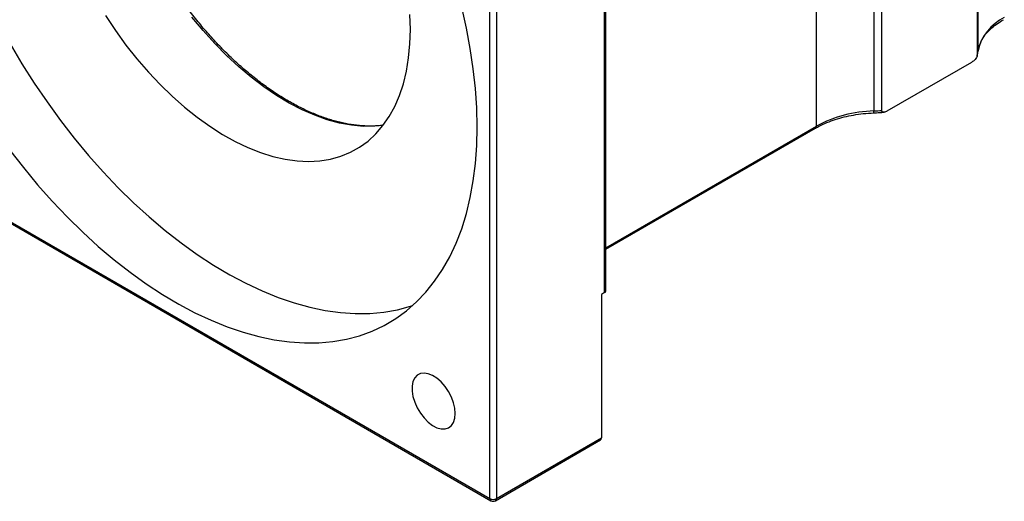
# Model space of a CAD drawing. Header units: millimetres. Extents: x 50 to 278, y 27 to 200.
# Tile 5 of 6: x 202 to 239, y 119 to 137. Entities that reach past the tile are written whole.
import ezdxf

# ---------------------------------------------------------------- set-up
doc = ezdxf.new("R2010")
doc.units = ezdxf.units.MM

msp = doc.modelspace()

# ---------------------------------------------------------------- linework, layer by layer
at = {"color": 7, "linetype": 'Continuous', "lineweight": 25}
for p, q in [((224.1213, 126.8852), (224.1213, 148.5236)), ((224.1701, 126.9533), (224.1701, 148.5916)), ((219.8787, 119.2646), (219.8787, 146.2104)), ((220.1144, 146.2104), (220.1144, 119.2646)), ((237.9099, 146.2767), (237.9099, 135.6616)), ((237.9412, 135.8309), (237.9412, 146.446)), ((234.0811, 144.2176), (234.0811, 133.6025)), ((234.3743, 133.6206), (234.3743, 144.2356)), ((231.9609, 133.0438), (231.9609, 143.6588)), ((237.9052, 135.6319), (237.9404, 135.8173)), ((234.5786, 133.6025), (237.7056, 135.4076)), ((196.5441, 132.7353), (219.8787, 119.2646)), ((196.5787, 132.659), (219.9132, 119.1882)), ((224.1701, 128.4899), (231.9264, 132.9675)), ((224.1213, 126.8852), (224.0034, 126.8172)), ((224.0034, 126.8172), (224.0034, 121.5097)), ((220.0798, 119.1882), (223.9689, 121.4334)), ((220.1144, 119.2646), (224.0034, 121.5097))]:
    msp.add_line(p, q, dxfattribs=at)
at = {"color": 8, "linetype": 'Continuous', "lineweight": 25}
msp.add_line((224.1701, 128.5462), (231.9609, 133.0438), dxfattribs=at)
at = {"color": 7, "linetype": 'Continuous', "lineweight": 25, "flags": 128}
for points in [[(219.4072, 133.0096), (219.3911, 133.7129), (219.3427, 134.4328), (219.2623, 135.1672), (219.1499, 135.914), (219.0061, 136.6711), (218.8311, 137.4363)], [(205.6533, 137.1291), (206.0222, 136.5764), (206.4106, 136.0426), (206.8165, 135.5305), (207.238, 135.0423), (207.6732, 134.5804), (208.1199, 134.147), (208.576, 133.7441), (209.0394, 133.3738), (209.5078, 133.0377), (209.979, 132.7374), (210.4508, 132.4745), (210.9209, 132.2501), (211.3871, 132.0653), (211.8471, 131.9209), (212.2988, 131.8178), (212.74, 131.7563), (213.1686, 131.7368), (213.5826, 131.7593), (213.9799, 131.8238), (214.3588, 131.9299), (214.7173, 132.0772), (215.0539, 132.2649), (215.3668, 132.4921), (215.6545, 132.7578), (215.9159, 133.0606), (216.1494, 133.3992), (216.3542, 133.772), (216.5291, 134.1771), (216.6733, 134.6126), (216.7863, 135.0764), (216.8673, 135.5665), (216.9161, 136.0803), (216.9324, 136.6154)], [(216.9324, 136.6154), (216.9161, 137.1694)], [(202.1274, 136.0819), (202.5609, 135.3507), (203.0162, 134.6345), (203.492, 133.9354), (203.9867, 133.2555), (204.4991, 132.5965), (205.0276, 131.9606), (205.5707, 131.3495), (206.1269, 130.7649), (206.6945, 130.2085), (207.272, 129.682), (207.8576, 129.1869), (208.4496, 128.7246), (209.0464, 128.2964), (209.6462, 127.9036), (210.2473, 127.5472), (210.848, 127.2284), (211.4465, 126.948), (212.0412, 126.7069), (212.6302, 126.5057), (213.2119, 126.3451), (213.7846, 126.2254), (214.3467, 126.1471), (214.8966, 126.1103), (215.4326, 126.1152), (215.9532, 126.1618), (216.457, 126.2499), (216.9424, 126.3792), (217.0139, 126.4023)], [(202.1011, 132.1669), (202.6135, 131.508), (203.142, 130.8721), (203.6851, 130.2609), (204.2413, 129.6763), (204.8089, 129.12), (205.3864, 128.5935), (205.9719, 128.0984), (206.564, 127.636), (207.1608, 127.2079), (207.7606, 126.815), (208.3617, 126.4587), (208.9624, 126.1399), (209.5609, 125.8595), (210.1555, 125.6184), (210.7446, 125.4172), (211.3263, 125.2565), (211.899, 125.1369), (212.4611, 125.0586), (213.011, 125.0218), (213.547, 125.0267), (214.0676, 125.0732), (214.5714, 125.1613), (215.0568, 125.2906), (215.5224, 125.4609), (215.967, 125.6715), (216.3893, 125.9219), (216.7879, 126.2114), (217.1618, 126.5391), (217.51, 126.9041), (217.8313, 127.3054), (218.1248, 127.7417), (218.3898, 128.2119), (218.6255, 128.7145), (218.8311, 129.2482), (219.0061, 129.8113), (219.1499, 130.4023), (219.2623, 131.0194), (219.3427, 131.6609), (219.3911, 132.325), (219.4072, 133.0096)], [(218.5961, 122.4114), (218.5797, 122.6072), (218.5312, 122.8138), (218.4525, 123.023), (218.3469, 123.226), (218.2186, 123.4147), (218.0731, 123.5812), (217.9161, 123.7187), (217.7541, 123.8217), (217.5939, 123.8859), (217.4418, 123.9086), (217.3042, 123.889), (217.1867, 123.8278), (217.094, 123.7276), (217.0301, 123.5925), (216.9974, 123.4279), (216.9974, 123.2407), (217.0301, 123.0384), (217.094, 122.8294), (217.1867, 122.6223), (217.3042, 122.4254), (217.4418, 122.2469), (217.5939, 122.0941), (217.7541, 121.9732), (217.9161, 121.8892), (218.0731, 121.8455), (218.2186, 121.844), (218.3469, 121.8846), (218.4525, 121.9657), (218.5312, 122.0839), (218.5797, 122.2346), (218.5961, 122.4114)]]:
    msp.add_lwpolyline(points, dxfattribs=at)
at = {"color": 8, "linetype": 'Continuous', "lineweight": 25, "flags": 128}
msp.add_lwpolyline([(215.9181, 133.0636), (215.6167, 133.0355), (215.1952, 133.034), (214.76, 133.0745), (214.3133, 133.1568), (213.8572, 133.2806), (213.3938, 133.4453), (212.9254, 133.65), (212.4542, 133.8939), (211.9824, 134.1756), (211.5123, 134.494), (211.0461, 134.8474), (210.5861, 135.2342), (210.1344, 135.6526), (209.6932, 136.1005), (209.2646, 136.5759), (208.8506, 137.0763)], dxfattribs=at)
at = {"color": 7, "linetype": 'Continuous', "lineweight": 25}
for centre, radius, start, end in [((239.6639, 135.4634), 1.7614, 115.37167, 167.95601), ((236.5156, 136.0074), 1.4365, 346.07328, 352.94404), ((234.1847, 128.9076), 4.6961, 91.26358, 118.264), ((233.7885, 140.7289), 7.1324, 272.35142, 274.71173), ((224.0867, 126.9616), 0.0838, 294.37371, 354.30704), ((223.919, 121.5019), 0.0848, 306.06059, 5.25185), ((219.9965, 119.492), 0.2562, 242.60982, 297.38968), ((219.9965, 119.3326), 0.1667, 240.00269, 299.99731)]:
    msp.add_arc(centre, radius, start, end, dxfattribs=at)
at = {"color": 8, "linetype": 'Continuous', "lineweight": 25}
for centre, radius, start, end in [((233.8457, 133.5836), 0.2362, 347.37105, 4.59436), ((231.8741, 133.0371), 0.0871, 306.91143, 4.401), ((219.9603, 119.2555), 0.0822, 173.70264, 234.98631), ((220.0275, 119.2579), 0.0871, 306.9113, 4.40113)]:
    msp.add_arc(centre, radius, start, end, dxfattribs=at)
at = {"color": 7, "linetype": 'Continuous', "lineweight": 25}
for points, knots in [([(215.9099, 133.076), (215.8515, 133.0679), (215.6694, 133.0428), (215.3471, 133.0402), (214.9461, 133.0666), (214.5334, 133.1319), (214.1116, 133.2332), (213.6821, 133.3708), (213.2467, 133.5441), (212.8073, 133.7524), (212.3656, 133.9949), (211.9236, 134.2706), (211.4831, 134.5785), (211.046, 134.9172), (210.6143, 135.2854), (210.1897, 135.6816), (209.7742, 136.1041), (209.3694, 136.551), (208.9773, 137.0207), (208.5994, 137.5109), (208.2374, 138.0197), (207.8929, 138.5449), (207.5674, 139.0842), (207.2622, 139.6353), (206.9786, 140.1959), (206.7179, 140.7636), (206.4812, 141.3359), (206.2694, 141.9104), (206.0835, 142.4845), (205.9242, 143.0559), (205.7922, 143.6221), (205.6879, 144.1806), (205.6119, 144.729), (205.5651, 145.2556), (205.5508, 145.6322), (205.5491, 145.9206), (205.5534, 146.2142), (205.578, 146.6277), (205.6355, 147.0984), (205.721, 147.5467), (205.8339, 147.9705), (205.9735, 148.3686), (206.1401, 148.7382), (206.3184, 149.0616), (206.4523, 149.2464), (206.5127, 149.3298)], [0, 0, 0, 0, 0.01162342, 0.03625021, 0.06079851, 0.08528106, 0.10971364, 0.13411155, 0.15848774, 0.18285224, 0.20721235, 0.2315721, 0.25593468, 0.2803023, 0.30467608, 0.32905639, 0.3534431, 0.37783575, 0.40223361, 0.42663588, 0.45104162, 0.47544989, 0.49985968, 0.52427003, 0.54867973, 0.57308759, 0.59749262, 0.62189379, 0.6462901, 0.67068059, 0.69506438, 0.7194407, 0.74380901, 0.7681691, 0.79124407, 0.79655335, 0.80934279, 0.83368306, 0.85802246, 0.88236271, 0.90671035, 0.93107469, 0.9554681, 0.97990568, 1, 1, 1, 1]), ([(237.9404, 135.8173), (237.9454, 135.8502), (237.9607, 135.95), (238.0159, 136.1157), (238.1207, 136.3115), (238.264, 136.5), (238.4437, 136.6785), (238.6468, 136.8395), (238.8021, 136.9344), (238.8746, 136.9786)], [0, 0, 0, 0, 0.0792252, 0.2408812, 0.4003451, 0.5570511, 0.7118647, 0.8656826, 1, 1, 1, 1]), ([(237.9099, 135.6616), (237.9099, 135.6492), (237.9073, 135.6352), (237.8982, 135.6072), (237.8918, 135.5933), (237.8694, 135.5532), (237.8507, 135.5291), (237.7916, 135.4648), (237.7482, 135.4322), (237.7056, 135.4076)], [0, 0, 0, 0, 0.125, 0.125, 0.25, 0.25, 0.5, 0.5, 1, 1, 1, 1]), ([(231.9264, 132.9675), (231.9717, 132.9928), (232.1039, 133.0665), (232.3444, 133.1765), (232.6533, 133.29), (232.9835, 133.3837), (233.3304, 133.4561), (233.6956, 133.509), (233.9472, 133.5242), (234.0761, 133.532)], [0, 0, 0, 0, 0.079376, 0.2310768, 0.3829878, 0.5350818, 0.687357, 0.8397844, 1, 1, 1, 1]), ([(234.0761, 133.532), (234.1486, 133.5353), (234.2776, 133.5412), (234.4049, 133.5544), (234.4607, 133.5601)], [0, 0, 0, 0, 0.5620233, 1, 1, 1, 1]), ([(234.5786, 133.6025), (234.5359, 133.5778), (234.4926, 133.5603), (234.4333, 133.5564), (234.4146, 133.559), (234.3924, 133.5732), (234.386, 133.5798), (234.377, 133.5971), (234.3743, 133.6082), (234.3743, 133.6206)], [0, 0, 0, 0, 0.5, 0.5, 0.75, 0.75, 0.875, 0.875, 1, 1, 1, 1])]:
    msp.add_open_spline(points, degree=3, knots=knots, dxfattribs=at)

doc.saveas('drawing.dxf')
